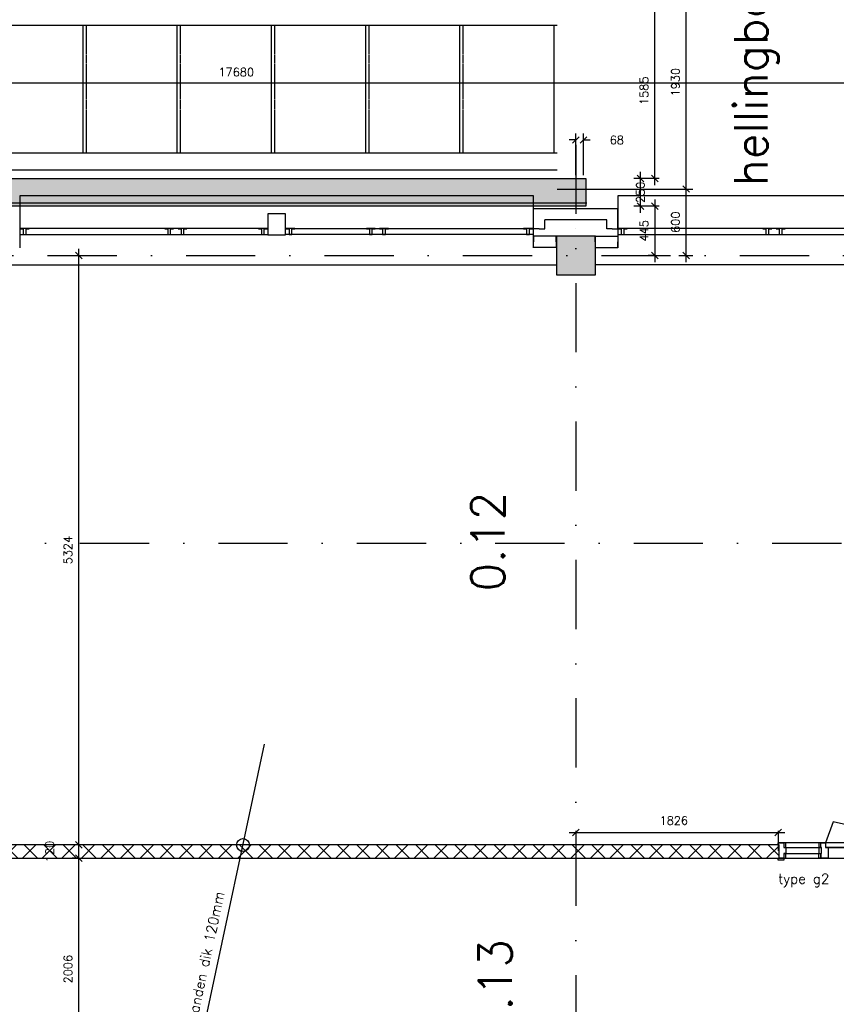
# Model space of a CAD drawing. Extents: x -33344 to 2055880, y -64816 to 121260.
# Tile 62 of 133: x 55162 to 62535, y 38482 to 47376. Entities that reach past the tile are written whole.
import ezdxf

# ---------------------------------------------------------------- set-up
doc = ezdxf.new("R2010")
doc.units = 0
doc.header["$LTSCALE"] = 50
doc.header["$MEASUREMENT"] = 0
doc.header["$PDMODE"] = 3
doc.header["$PDSIZE"] = 0.1
for name, pattern in [('DASHED', [0.75, 0.5, -0.25]), ('HIDDEN', [0.375, 0.25, -0.125]), ('HIDDEN2', [0.1875, 0.125, -0.0625]), ('STRAM_0WT$1$DASHDOT', [25, 12.5, -6.25, 0, -6.25])]:
    doc.linetypes.add(name, pattern=pattern)
doc.layers.get('0').update_dxf_attribs({"linetype": 'CONTINUOUS'})
doc.layers.get('DEFPOINTS').update_dxf_attribs({"linetype": 'CONTINUOUS'})
for name, color, linetype in [('_BESTAAND_ONGEIJZIGD', 8, 'CONTINUOUS'), ('_DETAILNUMMERS', 4, 'CONTINUOUS'), ('_KOLOMBESTAAND', 212, 'CONTINUOUS'), ('A--L21--', 3, 'CONTINUOUS'), ('A--L21A3_BUITENWAND', 3, 'CONTINUOUS'), ('A--L24A1_TRAPPEN', 1, 'CONTINUOUS'), ('A--L24AC1_TRAPPEN', 1, 'HIDDEN2'), ('A--L28--', 7, 'CONTINUOUS'), ('A--L28DC1_KONSTR', 1, 'HIDDEN'), ('A--L32--', 7, 'CONTINUOUS'), ('A--L32--_F-2--', 7, 'CONTINUOUS'), ('A--L32--_F123-', 1, 'CONTINUOUS'), ('A--M$1A-_F123-', 1, 'CONTINUOUS'), ('A--M1$A-_F123-', 1, 'CONTINUOUS'), ('A--T$1A-_F123-_25MM', 3, 'CONTINUOUS'), ('A--T$1A-_F123-_RN', 4, 'CONTINUOUS'), ('L1', 1, 'CONTINUOUS'), ('STRAM_0WT$1$A--T$7A8-_STRA', 8, 'STRAM_0WT$1$DASHDOT'), ('TEKST_KOZIJNMERK', 2, 'CONTINUOUS'), ('X--LR---_CP', 7, 'CONTINUOUS'), ('XREF', 7, 'CONTINUOUS')]:
    doc.layers.add(name, color=color, linetype=linetype)
doc.styles.add('ALFA-0_25', font='ROMANS')
doc.styles.add('HIEMSTRA', font='romans.shx')
doc.dimstyles.new('STANDARD$0', dxfattribs={"dimscale": 30, "dimtxt": 2.5, "dimasz": 2, "dimexe": 2, "dimexo": 0, "dimgap": 2, "dimtad": 1, "dimdec": 0, "dimzin": 0, "dimtxsty": 'ALFA-0_25', "dimblk1": 'OBLIQUE', "dimblk2": 'OBLIQUE', "dimsah": 1, "dimcen": -3, "dimdle": 2, "dimclrd": 1, "dimclre": 1, "dimclrt": 2, "dimazin": 3, "dimtfac": 0.666667, "dimtofl": 0, "dimtmove": 0, "dimatfit": 3, "dimtvp": 0.833333, "dimtolj": 1, "dimtzin": 0})

# ---------------------------------------------------------------- blocks, each defined once
blk = doc.blocks.new('*U1547')
at = {"layer": 'A--L21--', "color": 8, "linetype": 'CONTINUOUS'}
for points in [[(-50, 50), (-50, 50), (709.5, 50), (709.5, 50)], [(-50, 50), (-50, 50), (709.5, 50), (709.5, 50)], [(-50, 50), (-50, 50), (709.5, 50), (709.5, 50)], [(50, -50), (50, -50), (609.5, -50), (609.5, -50)]]:
    blk.add_lwpolyline(points, dxfattribs=at)
blk = doc.blocks.new('*U1546')
at = {"layer": 'A--L21--', "color": 8, "linetype": 'CONTINUOUS'}
for points in [[(0, 0), (-50, 0), (-50, 182.4), (-50, 182.4)], [(0, 0), (-50, 0), (-50, 182.4), (-50, 182.4)], [(0, 0), (-50, 0), (-50, 182.4), (-50, 182.4)], [(0, 0), (50, 0), (50, 82.4), (50, 82.4)]]:
    blk.add_lwpolyline(points, dxfattribs=at)
blk = doc.blocks.new('*U1545')
at = {"layer": 'A--L21--', "color": 8, "linetype": 'CONTINUOUS'}
for points in [[(0, 0), (0, 50), (-204.7, 50), (-204.7, 0)], [(0, 0), (0, -50), (-204.7, -50), (-204.7, 0)], [(0, 0), (0, -50), (-204.7, -50), (-204.7, 0)], [(0, 0), (0, -50), (-204.7, -50), (-204.7, 0)]]:
    blk.add_lwpolyline(points, dxfattribs=at)
blk = doc.blocks.new('*U1544')
at = {"layer": 'A--L21--', "color": 8, "linetype": 'CONTINUOUS'}
for points in [[(0, 0), (50, 0), (50, 182.4), (50, 182.4)], [(0, 0), (-50, 0), (-50, 82.4), (-50, 82.4)], [(0, 0), (-50, 0), (-50, 82.4), (-50, 82.4)], [(0, 0), (-50, 0), (-50, 82.4), (-50, 82.4)]]:
    blk.add_lwpolyline(points, dxfattribs=at)
blk = doc.blocks.new('*U1543')
at = {"layer": 'A--L21--', "color": 8, "linetype": 'CONTINUOUS'}
for points in [[(0, 0), (0, 50), (204.7, 50), (204.7, 0)], [(0, 0), (0, 50), (204.7, 50), (204.7, 0)], [(0, 0), (0, 50), (204.7, 50), (204.7, 0)], [(0, 0), (0, -50), (204.7, -50), (204.7, 0)]]:
    blk.add_lwpolyline(points, dxfattribs=at)
blk = doc.blocks.new('KOLOM400')
at = {"layer": 'A--L28--', "color": 3}
blk.add_lwpolyline([(-200, 0), (200, 0), (200, 400), (-200, 400)], close=True, dxfattribs=at)
blk = doc.blocks.new('_OBLIQUE')
at = {"color": 0, "linetype": 'BYBLOCK'}
blk.add_line((-0.5, -0.5), (0.5, 0.5), dxfattribs=at)
blk = doc.blocks.new('*D374')
at = {"layer": 'A--M$1A-_F123-', "color": 1, "linetype": 'CONTINUOUS'}
for p, q in [((48217.3, 46805), (66017, 46805)), ((48277.3, 46805), (48277.3, 46865)), ((65957, 46805), (65957, 46865))]:
    blk.add_line(p, q, dxfattribs=at)
at = {"layer": 'DEFPOINTS', "color": 0, "linetype": 'CONTINUOUS'}
for p in [(48277.3, 46805), (65957, 46805), (65957, 46805)]:
    blk.add_point(p, dxfattribs=at)
at = {"layer": 'A--M$1A-_F123-', "color": 1, "linetype": 'CONTINUOUS', "xscale": 60, "yscale": 60, "zscale": 60, "rotation": 180}
blk.add_blockref('_OBLIQUE', (48277.3, 46805), dxfattribs=at)
at = {"layer": 'A--M$1A-_F123-', "color": 1, "linetype": 'CONTINUOUS', "xscale": 60, "yscale": 60, "zscale": 60}
blk.add_blockref('_OBLIQUE', (65957, 46805), dxfattribs=at)
at = {"layer": 'A--M$1A-_F123-', "color": 2, "linetype": 'CONTINUOUS', "insert": (57117.2, 46902.5), "char_height": 75, "attachment_point": 5, "style": 'ALFA-0_25'}
blk.add_mtext('\\A1;17680', dxfattribs=at)
blk = doc.blocks.new('*D456')
at = {"layer": 'A--M$1A-_F123-', "color": 1}
for p, q in [((55694.6, 37736.9), (55694.6, 39862.5)), ((55697.6, 39802.5), (55634.6, 39802.5)), ((55697.6, 37796.9), (55634.6, 37796.9))]:
    blk.add_line(p, q, dxfattribs=at)
at = {"layer": 'DEFPOINTS', "color": 0}
for p in [(55694.6, 39802.5), (55697.6, 39802.5), (55697.6, 37796.9)]:
    blk.add_point(p, dxfattribs=at)
at = {"layer": 'A--M$1A-_F123-', "color": 1, "xscale": 60, "yscale": 60, "zscale": 60}
for p, rotation in [((55694.6, 39802.5), 90), ((55694.6, 37796.9), 270)]:
    blk.add_blockref('_OBLIQUE', p, dxfattribs=dict(at, rotation=rotation))
at = {"layer": 'A--M$1A-_F123-', "color": 2, "insert": (55597.1, 38799.7), "char_height": 75, "attachment_point": 5, "rotation": 90, "style": 'ALFA-0_25'}
blk.add_mtext('\\A1;2006', dxfattribs=at)
blk = doc.blocks.new('*D457')
at = {"layer": 'A--M$1A-_F123-', "color": 1}
for p, q in [((55694.6, 39742.5), (55694.6, 39982.5)), ((55694.6, 39922.5), (55634.6, 39922.5)), ((55694.6, 39802.5), (55634.6, 39802.5))]:
    blk.add_line(p, q, dxfattribs=at)
at = {"layer": 'DEFPOINTS', "color": 0}
for p in [(55694.6, 39922.5), (55694.6, 39922.5), (55694.6, 39802.5)]:
    blk.add_point(p, dxfattribs=at)
at = {"layer": 'A--M$1A-_F123-', "color": 1, "xscale": 60, "yscale": 60, "zscale": 60}
for p, rotation in [((55694.6, 39922.5), 90), ((55694.6, 39802.5), 270)]:
    blk.add_blockref('_OBLIQUE', p, dxfattribs=dict(at, rotation=rotation))
at = {"layer": 'A--M$1A-_F123-', "color": 2, "insert": (55432.1, 39862.5), "char_height": 75, "attachment_point": 5, "rotation": 90, "style": 'ALFA-0_25'}
blk.add_mtext('\\A1;120', dxfattribs=at)
blk = doc.blocks.new('*D458')
at = {"layer": 'A--M$1A-_F123-', "color": 1}
for p, q in [((55694.6, 39862.5), (55694.6, 45306.9)), ((55690.1, 45246.9), (55754.6, 45246.9)), ((55694.6, 39922.5), (55634.6, 39922.5))]:
    blk.add_line(p, q, dxfattribs=at)
at = {"layer": 'DEFPOINTS', "color": 0}
for p in [(55690.1, 45246.9), (55694.6, 45246.9), (55694.6, 39922.5)]:
    blk.add_point(p, dxfattribs=at)
at = {"layer": 'A--M$1A-_F123-', "color": 1, "xscale": 60, "yscale": 60, "zscale": 60}
for p, rotation in [((55694.6, 45246.9), 90), ((55694.6, 39922.5), 270)]:
    blk.add_blockref('_OBLIQUE', p, dxfattribs=dict(at, rotation=rotation))
at = {"layer": 'A--M$1A-_F123-', "color": 2, "insert": (55597.1, 42584.7), "char_height": 75, "attachment_point": 5, "rotation": 90, "style": 'ALFA-0_25'}
blk.add_mtext('\\A1;5324', dxfattribs=at)
blk = doc.blocks.new('*D728')
at = {"layer": 'A--M1$A-_F123-', "color": 1}
for p, q in [((60124.5, 40034), (62070.3, 40034)), ((60184.5, 40049.9), (60184.5, 39974)), ((62010.3, 40049.9), (62010.3, 39974))]:
    blk.add_line(p, q, dxfattribs=at)
at = {"layer": 'DEFPOINTS', "color": 0}
for p in [(60184.5, 40049.9), (62010.3, 40049.9), (62010.3, 40034)]:
    blk.add_point(p, dxfattribs=at)
at = {"layer": 'A--M1$A-_F123-', "color": 1, "xscale": 60, "yscale": 60, "zscale": 60, "rotation": 180}
blk.add_blockref('_OBLIQUE', (60184.5, 40034), dxfattribs=at)
at = {"layer": 'A--M1$A-_F123-', "color": 1, "xscale": 60, "yscale": 60, "zscale": 60}
blk.add_blockref('_OBLIQUE', (62010.3, 40034), dxfattribs=at)
at = {"layer": 'A--M1$A-_F123-', "color": 2, "insert": (61067.8, 40142.1), "char_height": 75, "attachment_point": 5, "style": 'ALFA-0_25'}
blk.add_mtext('\\A1;1826', dxfattribs=at)
blk = doc.blocks.new('STRAM_0WT')
at = {"layer": 'STRAM_0WT$1$A--T$7A8-_STRA', "color": 8}
for p, q in [((-15434.938, 14000), (-15434.938, -7375.62)), ((-108962.956, 13000), (-500, 13000)), ((-66167.142, 10400), (-540.602, 10400))]:
    blk.add_line(p, q, dxfattribs=at)
blk = doc.blocks.new('A$C2EE40F78')
at = {"layer": '_DETAILNUMMERS', "color": 2}
for points in [[(8, 139), (8, 18), (0, 18), (0, 0), (51, 0), (51, 43), (68, 43), (68, 96), (51, 96), (51, 139)], [(68, 96), (51, 96), (51, 139), (68, 139)], [(384, 139), (367, 139), (367, 96), (384, 96)], [(392, 43), (367, 43), (367, 96), (392, 96)], [(384, 139), (384, 96), (392, 96), (392, 43), (384, 43), (384, 0), (427, 0), (427, 43), (452, 43), (452, 139)], [(1392, 139), (1392, 18), (1400, 18), (1400, 0), (1357, 0), (1357, 43), (1332, 43), (1332, 139)], [(68, 0), (51, 0), (51, 43), (68, 43)], [(384, 0), (367, 0), (367, 43), (384, 43)]]:
    blk.add_lwpolyline(points, close=True, dxfattribs=at)
at = {"layer": 'A--L32--', "color": 1}
for p, q in [((51, 139), (1332, 139)), ((51, 96), (392, 96)), ((1400, 0), (0, 0)), ((51, 43), (392, 43)), ((452, 43), (1332, 43))]:
    blk.add_line(p, q, dxfattribs=at)
for points in [[(0, 139), (51, 139), (51, 157), (0, 157)], [(1400, 139), (1349, 139), (1349, 157), (1400, 157)], [(1357, 40), (1357, 0), (427, 0), (427, 40)]]:
    blk.add_lwpolyline(points, close=True, dxfattribs=at)
at = {"layer": 'A--L32--_F-2--', "color": 1, "linetype": 'CONTINUOUS'}
blk.add_lwpolyline([(1343, 0), (496.75, -191.25), (427, 0)], dxfattribs=at)
at = {"layer": 'A--L32--_F123-', "color": 1, "linetype": 'CONTINUOUS'}
blk.add_lwpolyline([(892, 243.62), (892, -253.38)], dxfattribs=at)
at = {"layer": 'X--LR---_CP'}
blk.add_point((532, 43), dxfattribs=at)
blk.add_point((532, 43), dxfattribs=at)
blk.add_point((532, 43), dxfattribs=at)
blk = doc.blocks.new('*D1603')
at = {"layer": 'A--M$1A-_F123-', "color": 1}
for p, q in [((61180.2, 45186.9), (61180.2, 45906.9)), ((60015.6, 45846.9), (61240.2, 45846.9)), ((61113.4, 45246.9), (61240.2, 45246.9))]:
    blk.add_line(p, q, dxfattribs=at)
at = {"layer": 'DEFPOINTS', "color": 0}
for p in [(60015.6, 45846.9), (61180.2, 45846.9), (61113.4, 45246.9)]:
    blk.add_point(p, dxfattribs=at)
at = {"layer": 'A--M$1A-_F123-', "color": 1, "xscale": 60, "yscale": 60, "zscale": 60}
for p, rotation in [((61180.2, 45846.9), 90), ((61180.2, 45246.9), 270)]:
    blk.add_blockref('_OBLIQUE', p, dxfattribs=dict(at, rotation=rotation))
at = {"layer": 'A--M$1A-_F123-', "color": 2, "insert": (61082.7, 45546.9), "char_height": 75, "attachment_point": 5, "rotation": 90, "style": 'ALFA-0_25'}
blk.add_mtext('\\A1;600', dxfattribs=at)
blk = doc.blocks.new('*D1604')
at = {"layer": 'A--M$1A-_F123-', "color": 1}
for p, q in [((61169.1, 47776.9), (61240.2, 47776.9)), ((61180.2, 45786.9), (61180.2, 47836.9)), ((61169.1, 45846.9), (61240.2, 45846.9))]:
    blk.add_line(p, q, dxfattribs=at)
at = {"layer": 'DEFPOINTS', "color": 0}
for p in [(61169.1, 47776.9), (61180.2, 47776.9), (61169.1, 45846.9)]:
    blk.add_point(p, dxfattribs=at)
at = {"layer": 'A--M$1A-_F123-', "color": 1, "xscale": 60, "yscale": 60, "zscale": 60}
for p, rotation in [((61180.2, 47776.9), 90), ((61180.2, 45846.9), 270)]:
    blk.add_blockref('_OBLIQUE', p, dxfattribs=dict(at, rotation=rotation))
at = {"layer": 'A--M$1A-_F123-', "color": 2, "insert": (61082.7, 46811.9), "char_height": 75, "attachment_point": 5, "rotation": 90, "style": 'ALFA-0_25'}
blk.add_mtext('\\A1;1930', dxfattribs=at)
blk = doc.blocks.new('*D1605')
at = {"layer": 'A--M$1A-_F123-', "color": 1}
for p, q in [((60766.8, 45631.9), (60766.8, 46001.9)), ((60935.5, 45941.9), (60706.8, 45941.9)), ((60935.5, 45691.9), (60706.8, 45691.9))]:
    blk.add_line(p, q, dxfattribs=at)
at = {"layer": 'DEFPOINTS', "color": 0}
for p in [(60766.8, 45941.9), (60935.5, 45941.9), (60935.5, 45691.9)]:
    blk.add_point(p, dxfattribs=at)
at = {"layer": 'A--M$1A-_F123-', "color": 1, "xscale": 60, "yscale": 60, "zscale": 60}
for p, rotation in [((60766.8, 45941.9), 90), ((60766.8, 45691.9), 270)]:
    blk.add_blockref('_OBLIQUE', p, dxfattribs=dict(at, rotation=rotation))
at = {"layer": 'A--M$1A-_F123-', "color": 2, "insert": (60766.8, 45816.9), "char_height": 75, "attachment_point": 5, "rotation": 90, "style": 'ALFA-0_25'}
blk.add_mtext('\\A1;250', dxfattribs=at)
blk = doc.blocks.new('*D1606')
at = {"layer": 'A--M$1A-_F123-', "color": 1}
for p, q in [((60896.8, 45881.9), (60896.8, 47586.9)), ((60922.6, 47526.9), (60836.8, 47526.9)), ((60922.6, 45941.9), (60836.8, 45941.9))]:
    blk.add_line(p, q, dxfattribs=at)
at = {"layer": 'DEFPOINTS', "color": 0}
for p in [(60896.8, 47526.9), (60922.6, 47526.9), (60922.6, 45941.9)]:
    blk.add_point(p, dxfattribs=at)
at = {"layer": 'A--M$1A-_F123-', "color": 1, "xscale": 60, "yscale": 60, "zscale": 60}
for p, rotation in [((60896.8, 47526.9), 90), ((60896.8, 45941.9), 270)]:
    blk.add_blockref('_OBLIQUE', p, dxfattribs=dict(at, rotation=rotation))
at = {"layer": 'A--M$1A-_F123-', "color": 2, "insert": (60799.3, 46734.4), "char_height": 75, "attachment_point": 5, "rotation": 90, "style": 'ALFA-0_25'}
blk.add_mtext('\\A1;1585', dxfattribs=at)
blk = doc.blocks.new('*D1608')
at = {"layer": 'A--M$1A-_F123-', "color": 1}
for p, q in [((60896.8, 45751.9), (60896.8, 45186.9)), ((60896.8, 45691.9), (60836.8, 45691.9)), ((60896.8, 45246.9), (60836.8, 45246.9))]:
    blk.add_line(p, q, dxfattribs=at)
at = {"layer": 'DEFPOINTS', "color": 0}
for p in [(60896.8, 45691.9), (60896.8, 45246.9), (60896.8, 45246.9)]:
    blk.add_point(p, dxfattribs=at)
at = {"layer": 'A--M$1A-_F123-', "color": 1, "xscale": 60, "yscale": 60, "zscale": 60}
for p, rotation in [((60896.8, 45691.9), 90), ((60896.8, 45246.9), 270)]:
    blk.add_blockref('_OBLIQUE', p, dxfattribs=dict(at, rotation=rotation))
at = {"layer": 'A--M$1A-_F123-', "color": 2, "insert": (60799.3, 45469.4), "char_height": 75, "attachment_point": 5, "rotation": 90, "style": 'ALFA-0_25'}
blk.add_mtext('\\A1;445', dxfattribs=at)
blk = doc.blocks.new('*D1609')
at = {"layer": 'A--M$1A-_F123-', "color": 1}
for p, q in [((60184.5, 45971.9), (60184.5, 46349.6)), ((60252.4, 45971.9), (60252.4, 46349.6)), ((60184.5, 46289.6), (60124.5, 46289.6)), ((60252.4, 46289.6), (60312.4, 46289.6))]:
    blk.add_line(p, q, dxfattribs=at)
at = {"layer": 'DEFPOINTS', "color": 0}
for p in [(60252.4, 46289.6), (60184.5, 45971.9), (60252.4, 45971.9)]:
    blk.add_point(p, dxfattribs=at)
at = {"layer": 'A--M$1A-_F123-', "color": 1, "xscale": 60, "yscale": 60, "zscale": 60}
blk.add_blockref('_OBLIQUE', (60184.5, 46289.6), dxfattribs=at)
at = {"layer": 'A--M$1A-_F123-', "color": 1, "xscale": 60, "yscale": 60, "zscale": 60, "rotation": 180}
blk.add_blockref('_OBLIQUE', (60252.4, 46289.6), dxfattribs=at)
at = {"layer": 'A--M$1A-_F123-', "color": 2, "insert": (60553.4, 46289.6), "char_height": 75, "attachment_point": 5, "style": 'ALFA-0_25'}
blk.add_mtext('\\A1;68', dxfattribs=at)

msp = doc.modelspace()

# ---------------------------------------------------------------- hatches: boundary and pattern name
at = {"layer": '_KOLOMBESTAAND'}
msp.add_hatch(color=256, dxfattribs=at).paths.add_polyline_path([(60009.5, 45071.9), (60359.5, 45071.9), (60359.5, 45421.9), (60009.5, 45421.9)])
msp.add_hatch(color=256, dxfattribs=at).paths.add_polyline_path([(60009.5, 45071.9), (60359.5, 45071.9), (60359.5, 45421.9), (60009.5, 45421.9)])
at = {"layer": 'A--L21--', "linetype": 'CONTINUOUS'}
h = msp.add_hatch(dxfattribs=at)
h.set_pattern_fill('ANSI37', color=1, scale=1000, style=0)
h.set_pattern_definition([(45, (8497.6, 4071.95), (-88.38835, 88.38835), []), (135, (8497.6, 4071.95), (-88.38835, -88.38835), [])])
h.paths.add_polyline_path([(53743.4, 39802.5), (62018.3, 39802.5), (62018.3, 39922.5), (53743.4, 39922.5)])
at = {"layer": 'A--L28DC1_KONSTR', "linetype": 'CONTINUOUS'}
msp.add_hatch(color=21, dxfattribs=at).paths.add_polyline_path([(49579.5, 46021.9), (49579.5, 45941.9), (60272.4, 45941.9), (60272.4, 45691.9), (49299.5, 45691.9), (49299.5, 46021.9)])

# ---------------------------------------------------------------- linework, layer by layer
at = {"layer": 'A--L21--'}
for p, q in [((54959.5, 45161.9), (60009.5, 45161.9)), ((65409.5, 45161.9), (60359.5, 45161.9))]:
    msp.add_line(p, q, dxfattribs=at)
at = {"layer": 'A--L21--', "color": 2, "linetype": 'CONTINUOUS'}
msp.add_lwpolyline([(53743.4, 39802.5), (62018.3, 39802.5), (62018.3, 39922.5), (53743.4, 39922.5)], close=True, dxfattribs=at)
at = {"layer": 'A--L21A3_BUITENWAND'}
msp.add_line((48254.2, 45721.9), (60282.4, 45721.9), dxfattribs=at)
at = {"layer": 'A--L24A1_TRAPPEN'}
for p, q in [((49579.5, 47325.9), (60013.4, 47325.9)), ((55731.9, 47325.9), (55731.9, 46172.9)), ((56580.4, 47325.9), (56580.4, 46172.9)), ((57431.9, 47325.9), (57431.9, 46172.9)), ((58283.4, 47325.9), (58283.4, 46172.9)), ((59131.9, 47325.9), (59131.9, 46172.9)), ((59983.4, 47325.9), (59983.4, 46172.9)), ((49579.5, 46172.9), (60013.4, 46172.9)), ((49579.5, 46020.9), (60013.4, 46020.9))]:
    msp.add_line(p, q, dxfattribs=at)
at = {"layer": 'A--L24AC1_TRAPPEN'}
for p, q in [((55761.9, 47325.9), (55761.9, 46172.9)), ((56610.4, 47325.9), (56610.4, 46172.9)), ((57461.9, 47325.9), (57461.9, 46172.9)), ((58313.4, 47325.9), (58313.4, 46172.9)), ((59161.9, 47325.9), (59161.9, 46172.9))]:
    msp.add_line(p, q, dxfattribs=at)
at = {"layer": 'A--L28DC1_KONSTR', "color": 3, "linetype": 'CONTINUOUS'}
msp.add_lwpolyline([(49579.5, 46021.9), (49579.5, 46021.9), (49579.5, 45941.9), (60272.4, 45941.9), (60272.4, 45691.9), (49299.5, 45691.9), (49299.5, 46021.9), (49579.5, 46021.9), (49579.5, 46021.9), (49579.5, 46021.9)], close=True, dxfattribs=at)
at = {"layer": 'A--L32--', "color": 1}
for p, q in [((56389.1, 36216.5), (57371.5, 40832.9)), ((62010.3, 39974), (62010.3, 39869.9))]:
    msp.add_line(p, q, dxfattribs=at)
at = {"layer": 'A--L32--', "color": 2}
msp.add_circle((57177.8, 39920.6), 58.5, dxfattribs=at)
at = {"layer": 'L1', "color": 8}
for p, q in [((55161.8, 45786.5), (55161.8, 45316.5)), ((59801.8, 45786.5), (55161.8, 45786.5)), ((59801.8, 45316.5), (59801.8, 45786.5)), ((60562.1, 45786.5), (60562.1, 45316.5)), ((65202.1, 45786.5), (60562.1, 45786.5)), ((57321.8, 45491.5), (55246.8, 45491.5)), ((56551.8, 45491.5), (56471.8, 45491.5)), ((57641.8, 45491.5), (59711.8, 45491.5)), ((58371.8, 45491.5), (58291.8, 45491.5)), ((62722.1, 45491.5), (60647.1, 45491.5)), ((61952.1, 45491.5), (61872.1, 45491.5)), ((55161.8, 45434.5), (57401.8, 45434.5)), ((59801.8, 45434.5), (57561.8, 45434.5)), ((60562.1, 45434.5), (62802.1, 45434.5))]:
    msp.add_line(p, q, dxfattribs=at)
for points in [[(57561.8, 45621.5), (57401.8, 45621.5), (57401.8, 45431.5), (57561.8, 45431.5)], [(55246.8, 45487.5), (55246.8, 45491.5), (55166.8, 45491.5), (55166.8, 45487.5), (55193.8, 45487.5), (55193.8, 45434.5), (55219.8, 45434.5), (55219.8, 45487.5)], [(56551.8, 45487.5), (56551.8, 45491.5), (56471.8, 45491.5), (56471.8, 45487.5), (56498.8, 45487.5), (56498.8, 45434.5), (56524.8, 45434.5), (56524.8, 45487.5)], [(56671.8, 45487.5), (56671.8, 45491.5), (56591.8, 45491.5), (56591.8, 45487.5), (56618.8, 45487.5), (56618.8, 45434.5), (56644.8, 45434.5), (56644.8, 45487.5)], [(57396.8, 45487.5), (57396.8, 45491.5), (57316.8, 45491.5), (57316.8, 45487.5), (57343.8, 45487.5), (57343.8, 45434.5), (57369.8, 45434.5), (57369.8, 45487.5)], [(57646.8, 45487.5), (57646.8, 45491.5), (57566.8, 45491.5), (57566.8, 45487.5), (57593.8, 45487.5), (57593.8, 45434.5), (57619.8, 45434.5), (57619.8, 45487.5)], [(58371.8, 45487.5), (58371.8, 45491.5), (58291.8, 45491.5), (58291.8, 45487.5), (58318.8, 45487.5), (58318.8, 45434.5), (58344.8, 45434.5), (58344.8, 45487.5)], [(58491.8, 45487.5), (58491.8, 45491.5), (58411.8, 45491.5), (58411.8, 45487.5), (58438.8, 45487.5), (58438.8, 45434.5), (58464.8, 45434.5), (58464.8, 45487.5)], [(59791.8, 45487.5), (59791.8, 45491.5), (59711.8, 45491.5), (59711.8, 45487.5), (59738.8, 45487.5), (59738.8, 45434.5), (59764.8, 45434.5), (59764.8, 45487.5)], [(60647.1, 45487.5), (60647.1, 45491.5), (60567.1, 45491.5), (60567.1, 45487.5), (60594.1, 45487.5), (60594.1, 45434.5), (60620.1, 45434.5), (60620.1, 45487.5)], [(61952.1, 45487.5), (61952.1, 45491.5), (61872.1, 45491.5), (61872.1, 45487.5), (61899.1, 45487.5), (61899.1, 45434.5), (61925.1, 45434.5), (61925.1, 45487.5)], [(62072.1, 45487.5), (62072.1, 45491.5), (61992.1, 45491.5), (61992.1, 45487.5), (62019.1, 45487.5), (62019.1, 45434.5), (62045.1, 45434.5), (62045.1, 45487.5)]]:
    msp.add_lwpolyline(points, close=True, dxfattribs=at)
at = {"layer": 'X--LR---_CP', "color": 1, "linetype": 'CONTINUOUS'}
msp.add_point((60182.1, 45491.5), dxfattribs=at)
msp.add_point((60182.1, 45491.5), dxfattribs=at)

# ---------------------------------------------------------------- block references
at = {"layer": '_BESTAAND_ONGEIJZIGD', "color": 2, "linetype": 'CONTINUOUS'}
for name, p in [('*U1547', (59852.3, 45620)), ('*U1546', (59852.3, 45487.5)), ('*U1544', (60511.8, 45487.5)), ('*U1545', (60007, 45370)), ('*U1543', (60357, 45370))]:
    msp.add_blockref(name, p, dxfattribs=at)
at = {"layer": 'A--L21--', "xscale": 0.875, "yscale": 0.875, "zscale": 0.875}
msp.add_blockref('KOLOM400', (60184.5, 45071.9), dxfattribs=at)
msp.add_blockref('KOLOM400', (60184.5, 45071.9), dxfattribs=at)
at = {"layer": 'A--L32--', "color": 1, "xscale": -1, "rotation": 180}
msp.add_blockref('A$C2EE40F78', (62010.3, 39940.5), dxfattribs=at)
at = {"layer": 'XREF', "linetype": 'DASHED', "ltscale": 20}
msp.add_blockref('STRAM_0WT', (75619.4, 32246.9), dxfattribs=at)

# ---------------------------------------------------------------- texts
at = {"layer": 'A--T$1A-_F123-_25MM', "style": 'ALFA-0_25'}
msp.add_text('hellingbaan', height=300, rotation=90, dxfattribs=at).set_placement((61914.1, 45872.8))
at = {"layer": 'A--T$1A-_F123-_RN', "style": 'ALFA-0_25'}
for s, p in [('0.12', (59538.6, 42211.9)), ('0.13', (59605.2, 38170.2))]:
    msp.add_text(s, height=300, rotation=90, dxfattribs=at).set_placement(p)
at = {"layer": 'TEKST_KOZIJNMERK', "style": 'HIEMSTRA'}
msp.add_text('type g2', height=90, dxfattribs=at).set_placement((62010.3, 39571.5))
msp.add_text('ms-wanden dik 120mm', height=90, rotation=77.91975, dxfattribs=at).set_placement((56699.6, 38038.1))

# ---------------------------------------------------------------- dimensions: what is measured, and where the dimension line sits
at = {"layer": 'A--M$1A-_F123-'}
for base, p1, p2, picture, middle in [((61180.2, 47776.9), (61169.1, 45846.9), (61169.1, 47776.9), '*D1604', (61082.7, 46811.9)), ((60896.8, 47526.9), (60922.6, 45941.9), (60922.6, 47526.9), '*D1606', (60799.3, 46734.4)), ((61180.2, 45846.9), (61113.4, 45246.9), (60015.6, 45846.9), '*D1603', (61082.7, 45546.9)), ((60896.8, 45246.9), (60896.8, 45691.9), (60896.8, 45246.9), '*D1608', (60799.3, 45469.4)), ((55694.6, 45246.9), (55694.6, 39922.5), (55690.1, 45246.9), '*D458', (55597.1, 42584.7)), ((55694.6, 39922.5), (55694.6, 39802.5), (55694.6, 39922.5), '*D457', (55432.1, 39862.5)), ((55694.6, 39802.5), (55697.6, 37796.9), (55697.6, 39802.5), '*D456', (55597.1, 38799.7))]:
    dim = msp.add_linear_dim(base=base, p1=p1, p2=p2, angle=90, dimstyle='STANDARD$0', dxfattribs=at)
    dim.commit()
    dim.dimension.update_dxf_attribs({"geometry": picture, "text_midpoint": middle})
at = {"layer": 'A--M$1A-_F123-', "linetype": 'CONTINUOUS'}
dim = msp.add_linear_dim(base=(65957, 46805), p1=(48277.3, 46805), p2=(65957, 46805), dimstyle='STANDARD$0', dxfattribs=at)
dim.commit()
dim.dimension.update_dxf_attribs({"geometry": '*D374', "text_midpoint": (57117.2, 46902.5)})
at = {"layer": 'A--M$1A-_F123-'}
dim = msp.add_linear_dim(base=(60252.4, 46289.6), p1=(60184.5, 45971.9), p2=(60252.4, 45971.9), dimstyle='STANDARD$0', dxfattribs=at)
dim.commit()
dim.dimension.update_dxf_attribs({"geometry": '*D1609', "text_midpoint": (60553.4, 46289.6), "dimtype": 160})
dim = msp.add_linear_dim(base=(60766.8, 45941.9), p1=(60935.5, 45691.9), p2=(60935.5, 45941.9), angle=90, dimstyle='STANDARD$0', dxfattribs=at)
dim.commit()
dim.dimension.update_dxf_attribs({"geometry": '*D1605', "text_midpoint": (60766.8, 45816.9), "dimtype": 160})
at = {"layer": 'A--M1$A-_F123-'}
dim = msp.add_linear_dim(base=(62010.3, 40034), p1=(60184.5, 40049.9), p2=(62010.3, 40049.9), angle=0, dimstyle='STANDARD$0', dxfattribs=at)
dim.commit()
dim.dimension.update_dxf_attribs({"geometry": '*D728', "text_midpoint": (61067.8, 40142.1), "dimtype": 161})

doc.saveas('drawing.dxf')
